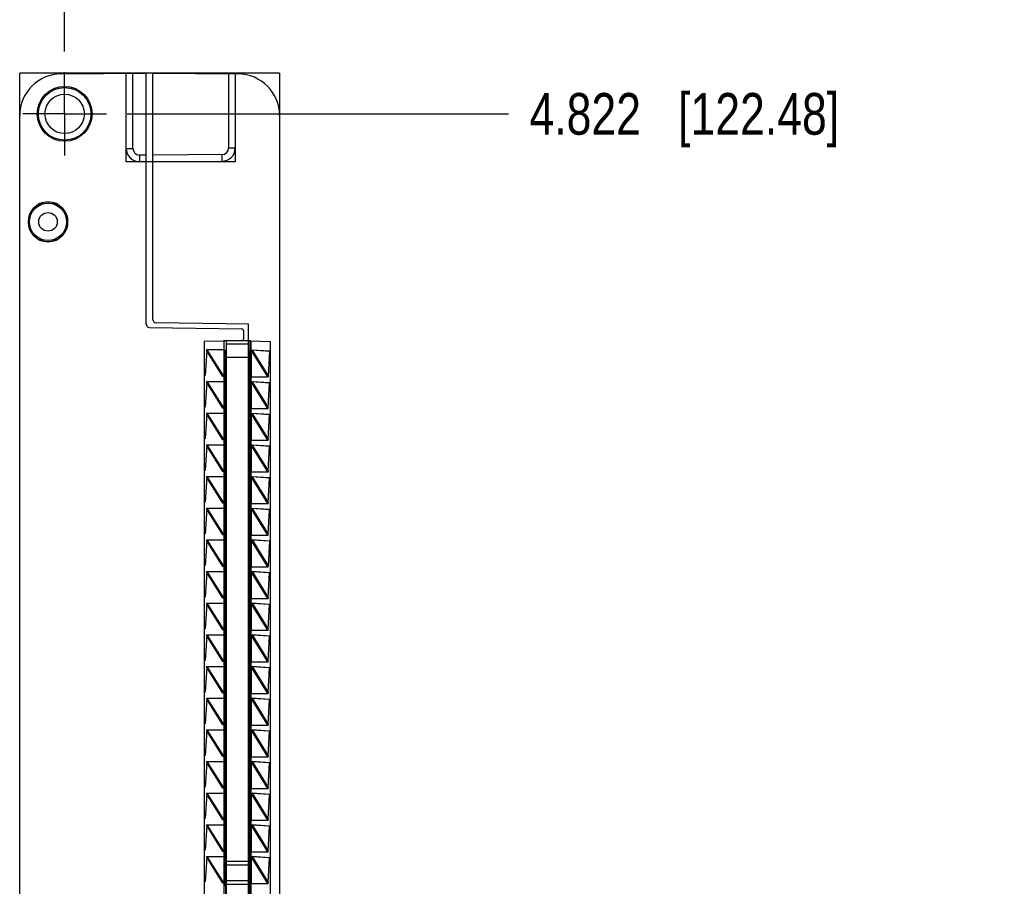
# Model space of a CAD drawing. Header units: inches. Extents: x 0 to 22, y 0 to 17.
# Tile 39 of 41: x 15.5 to 18.4, y 9.2 to 11.8. Entities that reach past the tile are written whole.
import ezdxf

# ---------------------------------------------------------------- set-up
doc = ezdxf.new("R2010")
doc.units = ezdxf.units.IN
doc.header["$LTSCALE"] = 1.21
doc.header["$MEASUREMENT"] = 0
doc.linetypes.add('CENTER', pattern=[0.6, 0.375, -0.075, 0.075, -0.075])
doc.layers.get('0').update_dxf_attribs({"linetype": 'CONTINUOUS'})
doc.layers.add('DEFAULT_1', color=7, linetype='CENTER')
doc.layers.add('DIMENSIONS', color=7, linetype='CONTINUOUS')
doc.styles.get("Standard").update_dxf_attribs({"font": 'txt', "width": 0.8})
doc.dimstyles.new('DIMSTYLE_1', dxfattribs={"dimtxt": 0.125, "dimasz": 0.18, "dimexe": 0.18, "dimexo": 0.0625, "dimgap": 0.09, "dimtad": 0, "dimtih": 1, "dimtoh": 1, "dimdec": 3, "dimzin": 4, "dimdsep": 46, "dimtxsty": 'STANDARD', "dimblk": '_FILLED', "dimblk1": '_FILLED', "dimblk2": '_FILLED', "dimcen": 0.09, "dimadec": 0, "dimazin": 0, "dimtp": 0.01, "dimtm": 0.01, "dimtfac": 1, "dimtdec": 3, "dimtofl": 0, "dimtmove": 0, "dimatfit": 3, "dimldrblk": '_FILLED', "dimfxl": 1, "dimtolj": 1, "dimtzin": 4, "dimarcsym": 0})

# ---------------------------------------------------------------- blocks, each defined once
blk = doc.blocks.new('*D15')
at = {"layer": 'DIMENSIONS', "color": 2, "linetype": 'CONTINUOUS'}
blk.add_line((15.7872, 11.4742), (16.9321, 11.4742), dxfattribs=at)
at = {"layer": 'DIMENSIONS', "color": 2, "linetype": 'CONTINUOUS', "insert": (16.9946, 11.5367), "char_height": 0.125, "width": 1.425, "attachment_point": 1, "line_spacing_factor": 0.9}
blk.add_mtext('4.822{\\Ftxt.shx;\\W1.000000;\\H0.125000; }[122.48]', dxfattribs=at)
blk = doc.blocks.new('_FILLED')
at = {"color": 0, "linetype": 'BYBLOCK'}
blk.add_solid([(0, 0), (-1, 0.174), (-1, -0.174)], dxfattribs=at)
blk = doc.blocks.new('*D17')
at = {"layer": 'DIMENSIONS', "color": 2, "linetype": 'CONTINUOUS'}
blk.add_line((15.5996, 11.6618), (15.5996, 12.2837), dxfattribs=at)
at = {"layer": 'DIMENSIONS', "color": 2, "linetype": 'CONTINUOUS', "insert": (15.5371, 12.3462), "char_height": 0.125, "width": 1.225, "attachment_point": 1, "rotation": 90, "line_spacing_factor": 0.9}
blk.add_mtext('.502{\\Ftxt.shx;\\W1.000000;\\H0.125000; }[12.75]', dxfattribs=at)

msp = doc.modelspace()

# ---------------------------------------------------------------- linework, layer by layer
at = {"color": 6, "linetype": 'CONTINUOUS'}
for p, q in [((15.4646, 11.469), (15.4646, 11.5962)), ((16.2446, 11.5962), (15.4646, 11.5962)), ((15.7846, 11.5957), (15.7846, 11.5962)), ((16.1116, 11.5962), (16.1116, 11.594)), ((16.2446, 11.5962), (16.2446, 11.469)), ((15.7846, 11.3302), (15.7846, 11.3706)), ((16.1116, 11.372), (16.1116, 11.3302)), ((16.1116, 11.3302), (15.7846, 11.3302)), ((16.0776, 10.7927), (16.0776, 7.3337)), ((16.1586, 10.7927), (16.0776, 10.7927)), ((16.1586, 10.7927), (16.1586, 7.3337)), ((16.0259, 10.7639), (16.0214, 10.6893)), ((16.0257, 10.7662), (16.0264, 10.7655)), ((16.0766, 10.7662), (16.0257, 10.7662)), ((16.0259, 10.7645), (16.0258, 10.7656)), ((16.0259, 10.7639), (16.0258, 10.7633)), ((16.0796, 10.7662), (16.0776, 10.7662)), ((16.1566, 7.3602), (16.1566, 10.7662)), ((16.1586, 10.7662), (16.1566, 10.7662)), ((16.1566, 10.7652), (16.1605, 10.7652)), ((16.1602, 10.7653), (16.1609, 10.7654)), ((16.1609, 10.7654), (16.1613, 10.7655)), ((16.1618, 10.765), (16.1619, 10.7655)), ((16.2147, 10.7615), (16.1618, 10.765)), ((16.2148, 10.7621), (16.1619, 10.7655)), ((16.2148, 10.7621), (16.2099, 10.6875)), ((16.0259, 10.6689), (16.0214, 10.5943)), ((16.0257, 10.6712), (16.0264, 10.6705)), ((16.0257, 10.6712), (16.0766, 10.6712)), ((16.0259, 10.6695), (16.0258, 10.6706)), ((16.0259, 10.6689), (16.0258, 10.6683)), ((16.0753, 10.6871), (16.0758, 10.686)), ((16.0796, 10.6862), (16.0776, 10.6862)), ((16.0796, 10.6712), (16.0776, 10.6712)), ((16.0796, 10.6862), (16.0797, 10.681)), ((16.0797, 10.681), (16.0796, 10.6726)), ((16.0796, 10.6726), (16.0796, 10.6712)), ((16.1566, 10.6852), (16.21, 10.6852)), ((16.1566, 10.6702), (16.1605, 10.6702)), ((16.1602, 10.6703), (16.1613, 10.6705)), ((16.1618, 10.67), (16.1619, 10.6705)), ((16.2147, 10.6665), (16.1618, 10.67)), ((16.2148, 10.6671), (16.1619, 10.6705)), ((16.21, 10.6852), (16.2094, 10.6862)), ((16.2099, 10.6869), (16.21, 10.6858)), ((16.0803, 10.6615), (16.0826, 10.6615)), ((16.2099, 10.5925), (16.2148, 10.6671)), ((16.0753, 10.5921), (16.0758, 10.591)), ((16.0796, 10.5912), (16.0776, 10.5912)), ((16.0796, 10.5912), (16.0797, 10.586)), ((16.0797, 10.586), (16.0796, 10.5776)), ((16.1566, 10.5902), (16.21, 10.5902)), ((16.21, 10.5902), (16.2095, 10.591)), ((16.21, 10.5908), (16.2099, 10.5919)), ((16.0259, 10.5739), (16.0214, 10.4993)), ((16.0257, 10.5762), (16.0264, 10.5755)), ((16.0257, 10.5762), (16.0766, 10.5762)), ((16.0259, 10.5745), (16.0258, 10.5756)), ((16.0259, 10.5739), (16.0258, 10.5733)), ((16.0796, 10.5762), (16.0776, 10.5762)), ((16.0796, 10.5776), (16.0796, 10.5762)), ((16.0803, 10.568), (16.0826, 10.568)), ((16.1566, 10.5752), (16.1605, 10.5752)), ((16.1602, 10.5753), (16.1613, 10.5755)), ((16.1618, 10.575), (16.1619, 10.5755)), ((16.2147, 10.5715), (16.1618, 10.575)), ((16.2148, 10.5721), (16.1619, 10.5755)), ((16.2099, 10.4975), (16.2148, 10.5721)), ((16.0803, 10.5305), (16.0826, 10.5305)), ((16.0753, 10.4971), (16.0758, 10.496)), ((16.0796, 10.4962), (16.0776, 10.4962)), ((16.0796, 10.4962), (16.0797, 10.491)), ((16.0797, 10.491), (16.0796, 10.4826)), ((16.1566, 10.4952), (16.21, 10.4952)), ((16.21, 10.4952), (16.2095, 10.496)), ((16.2099, 10.4969), (16.21, 10.4958)), ((16.0259, 10.4789), (16.0214, 10.4043)), ((16.0257, 10.4812), (16.0264, 10.4805)), ((16.0257, 10.4812), (16.0766, 10.4812)), ((16.0258, 10.4806), (16.0259, 10.4795)), ((16.0259, 10.4789), (16.0258, 10.4783)), ((16.0796, 10.4812), (16.0776, 10.4812)), ((16.0796, 10.4826), (16.0796, 10.4812)), ((16.0803, 10.4805), (16.0826, 10.4805)), ((16.1566, 10.4802), (16.1605, 10.4802)), ((16.1602, 10.4803), (16.1613, 10.4805)), ((16.1618, 10.48), (16.1619, 10.4805)), ((16.2147, 10.4765), (16.1618, 10.48)), ((16.2148, 10.4771), (16.1619, 10.4805)), ((16.2099, 10.4025), (16.2148, 10.4771)), ((16.0826, 10.443), (16.0803, 10.443)), ((16.0753, 10.4021), (16.0758, 10.401)), ((16.2099, 10.4019), (16.21, 10.4008)), ((16.0259, 10.3839), (16.0214, 10.3093)), ((16.0257, 10.3862), (16.0264, 10.3855)), ((16.0257, 10.3862), (16.0766, 10.3862)), ((16.0258, 10.3856), (16.0259, 10.3845)), ((16.0259, 10.3839), (16.0258, 10.3833)), ((16.0796, 10.4012), (16.0776, 10.4012)), ((16.0796, 10.3862), (16.0776, 10.3862)), ((16.0796, 10.4012), (16.0797, 10.396)), ((16.0797, 10.396), (16.0796, 10.3876)), ((16.0796, 10.3876), (16.0796, 10.3862)), ((16.1566, 10.4002), (16.21, 10.4002)), ((16.1566, 10.3852), (16.1605, 10.3852)), ((16.1602, 10.3853), (16.1613, 10.3855)), ((16.1618, 10.385), (16.1619, 10.3855)), ((16.2147, 10.3815), (16.1618, 10.385)), ((16.2148, 10.3821), (16.1619, 10.3855)), ((16.21, 10.4002), (16.2095, 10.401)), ((16.2099, 10.3075), (16.2148, 10.3821)), ((16.0826, 10.3495), (16.0803, 10.3495)), ((16.0259, 10.2889), (16.0214, 10.2143)), ((16.0257, 10.2912), (16.0264, 10.2905)), ((16.0257, 10.2912), (16.0766, 10.2912)), ((16.0258, 10.2906), (16.0259, 10.2895)), ((16.0259, 10.2889), (16.0258, 10.2883)), ((16.0753, 10.3071), (16.0758, 10.306)), ((16.0796, 10.3062), (16.0776, 10.3062)), ((16.0796, 10.2912), (16.0776, 10.2912)), ((16.0796, 10.3062), (16.0797, 10.301)), ((16.0797, 10.301), (16.0796, 10.2926)), ((16.0796, 10.2926), (16.0796, 10.2912)), ((16.1566, 10.3052), (16.21, 10.3052)), ((16.1566, 10.2902), (16.1605, 10.2902)), ((16.1602, 10.2903), (16.1613, 10.2905)), ((16.1618, 10.29), (16.1619, 10.2905)), ((16.2147, 10.2865), (16.1618, 10.29)), ((16.2148, 10.2871), (16.1619, 10.2905)), ((16.21, 10.3052), (16.2095, 10.306)), ((16.2099, 10.3069), (16.21, 10.3058)), ((16.2099, 10.2125), (16.2148, 10.2871)), ((16.0257, 10.1962), (16.0264, 10.1955)), ((16.0257, 10.1962), (16.0766, 10.1962)), ((16.0259, 10.1945), (16.0258, 10.1956)), ((16.0753, 10.2121), (16.0758, 10.211)), ((16.0796, 10.2112), (16.0776, 10.2112)), ((16.0796, 10.1962), (16.0776, 10.1962)), ((16.0796, 10.2112), (16.0797, 10.206)), ((16.0797, 10.206), (16.0796, 10.1976)), ((16.0796, 10.1976), (16.0796, 10.1962)), ((16.1566, 10.2102), (16.21, 10.2102)), ((16.1566, 10.1952), (16.1605, 10.1952)), ((16.1602, 10.1953), (16.1613, 10.1955)), ((16.1618, 10.195), (16.1619, 10.1955)), ((16.2147, 10.1915), (16.1618, 10.195)), ((16.2148, 10.1921), (16.1619, 10.1955)), ((16.21, 10.2102), (16.2095, 10.211)), ((16.21, 10.2108), (16.2099, 10.2119)), ((16.0259, 10.1939), (16.0214, 10.1193)), ((16.0259, 10.1939), (16.0258, 10.1933)), ((16.2148, 10.1921), (16.2099, 10.1175)), ((16.0753, 10.1171), (16.0758, 10.116)), ((16.0796, 10.1162), (16.0776, 10.1162)), ((16.0796, 10.1162), (16.0797, 10.111)), ((16.0797, 10.111), (16.0796, 10.1026)), ((16.1566, 10.1152), (16.21, 10.1152)), ((16.21, 10.1152), (16.2094, 10.1162)), ((16.21, 10.1158), (16.2099, 10.1169)), ((16.0259, 10.0989), (16.0214, 10.0243)), ((16.0257, 10.1012), (16.0264, 10.1005)), ((16.0257, 10.1012), (16.0766, 10.1012)), ((16.0259, 10.0995), (16.0258, 10.1006)), ((16.0259, 10.0989), (16.0258, 10.0983)), ((16.0796, 10.1012), (16.0776, 10.1012)), ((16.0796, 10.1026), (16.0796, 10.1012)), ((16.1566, 10.1002), (16.1605, 10.1002)), ((16.1602, 10.1003), (16.1613, 10.1005)), ((16.1618, 10.1), (16.1619, 10.1005)), ((16.2147, 10.0965), (16.1618, 10.1)), ((16.2148, 10.0971), (16.1619, 10.1005)), ((16.2099, 10.0225), (16.2148, 10.0971)), ((16.0753, 10.0221), (16.0758, 10.021)), ((16.0796, 10.0212), (16.0776, 10.0212)), ((16.0796, 10.0212), (16.0797, 10.016)), ((16.1566, 10.0202), (16.21, 10.0202)), ((16.21, 10.0202), (16.2095, 10.021)), ((16.2099, 10.0219), (16.21, 10.0208)), ((16.0259, 10.0039), (16.0214, 9.9293)), ((16.0257, 10.0062), (16.0264, 10.0055)), ((16.0257, 10.0062), (16.0766, 10.0062)), ((16.0259, 10.0045), (16.0258, 10.0056)), ((16.0259, 10.0039), (16.0258, 10.0033)), ((16.0796, 10.0062), (16.0776, 10.0062)), ((16.0797, 10.016), (16.0796, 10.0076)), ((16.0796, 10.0076), (16.0796, 10.0062)), ((16.1566, 10.0052), (16.1605, 10.0052)), ((16.1602, 10.0053), (16.1613, 10.0055)), ((16.1618, 10.005), (16.1619, 10.0055)), ((16.2147, 10.0015), (16.1618, 10.005)), ((16.2148, 10.0021), (16.1619, 10.0055)), ((16.2099, 9.9275), (16.2148, 10.0021)), ((16.0803, 9.9467), (16.0826, 9.9467)), ((16.0259, 9.9089), (16.0214, 9.8343)), ((16.0257, 9.9112), (16.0264, 9.9105)), ((16.0257, 9.9112), (16.0766, 9.9112)), ((16.0259, 9.9095), (16.0258, 9.9106)), ((16.0259, 9.9089), (16.0258, 9.9083)), ((16.0753, 9.9271), (16.0758, 9.926)), ((16.0796, 9.9262), (16.0776, 9.9262)), ((16.0796, 9.9112), (16.0776, 9.9112)), ((16.0796, 9.9262), (16.0797, 9.921)), ((16.0797, 9.921), (16.0796, 9.9126)), ((16.0796, 9.9126), (16.0796, 9.9112)), ((16.1566, 9.9252), (16.21, 9.9252)), ((16.1566, 9.9102), (16.1605, 9.9102)), ((16.1602, 9.9103), (16.1613, 9.9105)), ((16.1618, 9.91), (16.1619, 9.9105)), ((16.2147, 9.9065), (16.1618, 9.91)), ((16.2148, 9.9071), (16.1619, 9.9105)), ((16.21, 9.9252), (16.2095, 9.926)), ((16.21, 9.9258), (16.2099, 9.9269)), ((16.2099, 9.8325), (16.2148, 9.9071)), ((16.0803, 9.8532), (16.0826, 9.8532)), ((16.0259, 9.8139), (16.0214, 9.7393)), ((16.0257, 9.8162), (16.0264, 9.8155)), ((16.0257, 9.8162), (16.0766, 9.8162)), ((16.0258, 9.8156), (16.0259, 9.8145)), ((16.0259, 9.8139), (16.0258, 9.8133)), ((16.0753, 9.8321), (16.0758, 9.831)), ((16.0796, 9.8312), (16.0776, 9.8312)), ((16.0796, 9.8162), (16.0776, 9.8162)), ((16.0796, 9.8312), (16.0797, 9.826)), ((16.0797, 9.826), (16.0796, 9.8176)), ((16.0796, 9.8176), (16.0796, 9.8162)), ((16.0803, 9.8157), (16.0826, 9.8157)), ((16.1566, 9.8302), (16.21, 9.8302)), ((16.1566, 9.8152), (16.1605, 9.8152)), ((16.1602, 9.8153), (16.1613, 9.8155)), ((16.1618, 9.815), (16.1619, 9.8155)), ((16.2147, 9.8115), (16.1618, 9.815)), ((16.2148, 9.8121), (16.1619, 9.8155)), ((16.21, 9.8302), (16.2095, 9.831)), ((16.21, 9.8308), (16.2099, 9.8319)), ((16.2099, 9.7375), (16.2148, 9.8121)), ((16.0803, 9.7657), (16.0826, 9.7657)), ((16.0753, 9.7371), (16.0758, 9.736)), ((16.0796, 9.7362), (16.0776, 9.7362)), ((16.0796, 9.7362), (16.0797, 9.731)), ((16.0797, 9.731), (16.0796, 9.7226)), ((16.0796, 9.7226), (16.0796, 9.7212)), ((16.0826, 9.7282), (16.0803, 9.7282)), ((16.1566, 9.7352), (16.21, 9.7352)), ((16.21, 9.7352), (16.2095, 9.736)), ((16.2099, 9.7369), (16.21, 9.7358)), ((16.0259, 9.7189), (16.0214, 9.6443)), ((16.0257, 9.7212), (16.0264, 9.7205)), ((16.0257, 9.7212), (16.0766, 9.7212)), ((16.0259, 9.7195), (16.0258, 9.7206)), ((16.0259, 9.7189), (16.0258, 9.7183)), ((16.0796, 9.7212), (16.0776, 9.7212)), ((16.1566, 9.7202), (16.1605, 9.7202)), ((16.1602, 9.7203), (16.1613, 9.7205)), ((16.1618, 9.72), (16.1619, 9.7205)), ((16.2147, 9.7165), (16.1618, 9.72)), ((16.2148, 9.7171), (16.1619, 9.7205)), ((16.2099, 9.6425), (16.2148, 9.7171)), ((16.0753, 9.6421), (16.0758, 9.641)), ((16.0796, 9.6412), (16.0776, 9.6412)), ((16.0796, 9.6412), (16.0797, 9.636)), ((16.0797, 9.636), (16.0796, 9.6276)), ((16.0826, 9.6347), (16.0796, 9.6347)), ((16.1566, 9.6402), (16.21, 9.6402)), ((16.21, 9.6402), (16.2095, 9.641)), ((16.2099, 9.6419), (16.21, 9.6408)), ((16.0259, 9.6239), (16.0214, 9.5493)), ((16.0257, 9.6262), (16.0264, 9.6255)), ((16.0257, 9.6262), (16.0766, 9.6262)), ((16.0259, 9.6245), (16.0258, 9.6256)), ((16.0259, 9.6239), (16.0258, 9.6233)), ((16.0796, 9.6262), (16.0776, 9.6262)), ((16.0796, 9.6276), (16.0796, 9.6262)), ((16.1566, 9.6252), (16.1605, 9.6252)), ((16.1602, 9.6253), (16.1613, 9.6255)), ((16.1618, 9.625), (16.1619, 9.6255)), ((16.2147, 9.6215), (16.1618, 9.625)), ((16.2148, 9.6221), (16.1619, 9.6255)), ((16.2099, 9.5475), (16.2148, 9.6221)), ((16.0753, 9.5471), (16.0758, 9.546)), ((16.0796, 9.5462), (16.0776, 9.5462)), ((16.0796, 9.5462), (16.0797, 9.541)), ((16.1566, 9.5452), (16.21, 9.5452)), ((16.21, 9.5452), (16.2095, 9.546)), ((16.2099, 9.5469), (16.21, 9.5458)), ((16.0259, 9.5289), (16.0214, 9.4543)), ((16.0257, 9.5312), (16.0766, 9.5312)), ((16.0257, 9.5312), (16.0264, 9.5305)), ((16.0259, 9.5295), (16.0258, 9.5306)), ((16.0259, 9.5289), (16.0258, 9.5283)), ((16.0796, 9.5312), (16.0776, 9.5312)), ((16.0797, 9.541), (16.0796, 9.5326)), ((16.0796, 9.5326), (16.0796, 9.5312)), ((16.1566, 9.5302), (16.1605, 9.5302)), ((16.1602, 9.5303), (16.1613, 9.5305)), ((16.1618, 9.53), (16.1619, 9.5305)), ((16.2147, 9.5265), (16.1618, 9.53)), ((16.2148, 9.5271), (16.1619, 9.5305)), ((16.2099, 9.4525), (16.2148, 9.5271)), ((16.0259, 9.4339), (16.0214, 9.3593)), ((16.0257, 9.4362), (16.0264, 9.4355)), ((16.0257, 9.4362), (16.0766, 9.4362)), ((16.0259, 9.4345), (16.0258, 9.4356)), ((16.0259, 9.4339), (16.0258, 9.4333)), ((16.0753, 9.4521), (16.0758, 9.451)), ((16.0796, 9.4512), (16.0776, 9.4512)), ((16.0796, 9.4362), (16.0776, 9.4362)), ((16.0796, 9.4512), (16.0797, 9.446)), ((16.0797, 9.446), (16.0796, 9.4376)), ((16.0796, 9.4376), (16.0796, 9.4362)), ((16.1566, 9.4502), (16.21, 9.4502)), ((16.1566, 9.4352), (16.1605, 9.4352)), ((16.1602, 9.4353), (16.1613, 9.4355)), ((16.1618, 9.435), (16.1619, 9.4355)), ((16.2147, 9.4315), (16.1618, 9.435)), ((16.2148, 9.4321), (16.1619, 9.4355)), ((16.21, 9.4502), (16.2095, 9.451)), ((16.2099, 9.4519), (16.21, 9.4508)), ((16.2099, 9.3575), (16.2148, 9.4321)), ((16.0259, 9.3389), (16.0214, 9.2643)), ((16.0257, 9.3412), (16.0766, 9.3412)), ((16.0257, 9.3412), (16.0264, 9.3405)), ((16.0259, 9.3395), (16.0258, 9.3406)), ((16.0259, 9.3389), (16.0258, 9.3383)), ((16.0753, 9.3571), (16.0758, 9.356)), ((16.0796, 9.3562), (16.0776, 9.3562)), ((16.0796, 9.3412), (16.0776, 9.3412)), ((16.0796, 9.3562), (16.0797, 9.351)), ((16.0797, 9.351), (16.0796, 9.3426)), ((16.0796, 9.3426), (16.0796, 9.3412)), ((16.1566, 9.3552), (16.21, 9.3552)), ((16.1566, 9.3402), (16.1605, 9.3402)), ((16.1602, 9.3403), (16.1613, 9.3405)), ((16.1618, 9.34), (16.1619, 9.3405)), ((16.2147, 9.3365), (16.1618, 9.34)), ((16.2148, 9.3371), (16.1619, 9.3405)), ((16.21, 9.3552), (16.2095, 9.356)), ((16.2099, 9.3569), (16.21, 9.3558)), ((16.2099, 9.2625), (16.2148, 9.3371)), ((16.0753, 9.2621), (16.0758, 9.261)), ((16.0796, 9.2612), (16.0776, 9.2612)), ((16.0796, 9.2612), (16.0797, 9.256)), ((16.0797, 9.256), (16.0796, 9.2476)), ((16.1566, 9.2602), (16.21, 9.2602)), ((16.21, 9.2602), (16.2095, 9.261)), ((16.21, 9.2608), (16.2099, 9.2619)), ((16.0259, 9.2439), (16.0214, 9.1693)), ((16.0257, 9.2462), (16.0766, 9.2462)), ((16.0257, 9.2462), (16.0264, 9.2455)), ((16.0259, 9.2445), (16.0258, 9.2456)), ((16.0259, 9.2439), (16.0258, 9.2433)), ((16.0796, 9.2462), (16.0776, 9.2462)), ((16.0796, 9.2476), (16.0796, 9.2462)), ((16.0826, 9.2452), (16.0803, 9.2452)), ((16.1566, 9.2452), (16.1605, 9.2452)), ((16.1602, 9.2453), (16.1613, 9.2455)), ((16.1618, 9.245), (16.1619, 9.2455)), ((16.2147, 9.2415), (16.1618, 9.245)), ((16.2148, 9.2421), (16.1619, 9.2455)), ((16.2099, 9.1675), (16.2148, 9.2421)), ((16.0753, 9.1671), (16.0758, 9.166)), ((16.0796, 9.1662), (16.0781, 9.1662)), ((16.0796, 9.1662), (16.0797, 9.161)), ((16.0826, 9.1763), (16.0803, 9.1763)), ((16.1536, 9.1763), (16.1565, 9.1763)), ((16.1566, 9.1652), (16.21, 9.1652)), ((16.21, 9.1652), (16.2095, 9.166)), ((16.2099, 9.1669), (16.21, 9.1658))]:
    msp.add_line(p, q, dxfattribs=at)
at = {"color": 7, "linetype": 'CONTINUOUS'}
for p, q in [((15.5885, 11.5939), (15.8446, 11.5962)), ((15.7846, 11.3706), (15.7846, 11.5957)), ((15.8446, 10.8436), (15.8446, 11.5962)), ((15.8646, 10.8575), (15.8646, 11.5962)), ((15.8646, 11.5962), (16.1207, 11.5939)), ((16.1116, 11.594), (16.1116, 11.372)), ((15.4646, 6.6574), (15.4646, 11.469)), ((16.2446, 11.469), (16.2446, 6.6574)), ((15.8446, 11.3302), (15.8239, 11.3306)), ((15.8646, 11.3302), (16.072, 11.332)), ((15.5059, 11.1902), (15.5053, 11.1902)), ((15.594, 11.1902), (15.5934, 11.1902)), ((15.5053, 11.1102), (15.5059, 11.1102)), ((15.5934, 11.1102), (15.594, 11.1102)), ((16.1516, 10.8427), (15.8745, 10.8475)), ((15.8545, 10.8336), (16.1317, 10.8288)), ((16.1366, 10.8238), (16.1366, 10.7985)), ((16.1516, 7.2837), (16.1516, 10.8427)), ((16.1317, 10.7935), (16.0186, 10.7915)), ((16.0186, 10.7915), (16.0186, 7.3348)), ((16.0846, 10.7927), (16.0846, 7.3337)), ((16.1516, 10.7927), (16.2176, 10.7915)), ((16.2176, 7.3348), (16.2176, 10.7915)), ((16.0258, 10.7633), (16.0261, 10.7642)), ((16.0742, 10.6858), (16.0258, 10.7633)), ((16.026, 10.7641), (16.0263, 10.7652)), ((16.0748, 10.6859), (16.026, 10.764)), ((16.0263, 10.7651), (16.0264, 10.7655)), ((16.0264, 10.7655), (16.0753, 10.6871)), ((16.0265, 10.7662), (16.076, 10.6869)), ((16.0826, 10.7637), (16.0826, 7.3637)), ((16.0826, 10.7637), (16.0846, 10.7637)), ((16.1516, 10.7827), (16.0846, 10.7827)), ((16.1536, 10.7627), (16.1516, 10.7627)), ((16.1536, 7.3627), (16.1536, 10.7627)), ((16.2092, 10.6852), (16.1595, 10.7654)), ((16.2094, 10.6859), (16.1602, 10.7653)), ((16.1613, 10.7655), (16.2097, 10.6873)), ((16.1619, 10.7655), (16.2099, 10.688)), ((16.0258, 10.6683), (16.0261, 10.6692)), ((16.0742, 10.5908), (16.0258, 10.6683)), ((16.026, 10.6691), (16.0263, 10.6702)), ((16.0748, 10.5909), (16.026, 10.669)), ((16.0263, 10.6701), (16.0264, 10.6705)), ((16.0264, 10.6705), (16.0753, 10.5921)), ((16.0265, 10.6712), (16.076, 10.5919)), ((16.2092, 10.5902), (16.1595, 10.6704)), ((16.2094, 10.5909), (16.1602, 10.6703)), ((16.1613, 10.6705), (16.2097, 10.5923)), ((16.1619, 10.6705), (16.2099, 10.593)), ((16.2094, 10.6862), (16.2093, 10.6859)), ((16.2097, 10.6873), (16.2094, 10.6862)), ((16.2099, 10.688), (16.2097, 10.6871)), ((16.2094, 10.5912), (16.2093, 10.5909)), ((16.2097, 10.5923), (16.2094, 10.5912)), ((16.2099, 10.593), (16.2097, 10.5921)), ((16.0258, 10.5733), (16.0261, 10.5742)), ((16.0742, 10.4958), (16.0258, 10.5733)), ((16.026, 10.5741), (16.0263, 10.5752)), ((16.0748, 10.4959), (16.026, 10.574)), ((16.0263, 10.5751), (16.0264, 10.5755)), ((16.0264, 10.5755), (16.0753, 10.4971)), ((16.0265, 10.5762), (16.076, 10.4969)), ((16.2092, 10.4952), (16.1595, 10.5754)), ((16.2094, 10.4959), (16.1602, 10.5753)), ((16.1613, 10.5755), (16.2097, 10.4973)), ((16.1619, 10.5755), (16.2099, 10.498)), ((16.2094, 10.4962), (16.2093, 10.4959)), ((16.2097, 10.4973), (16.2094, 10.4962)), ((16.2099, 10.498), (16.2097, 10.4971)), ((16.0258, 10.4783), (16.0261, 10.4792)), ((16.0742, 10.4008), (16.0258, 10.4783)), ((16.026, 10.4791), (16.0263, 10.4802)), ((16.0748, 10.4009), (16.026, 10.479)), ((16.0263, 10.4801), (16.0264, 10.4805)), ((16.0264, 10.4805), (16.0753, 10.4021)), ((16.0265, 10.4812), (16.076, 10.4019)), ((16.2092, 10.4002), (16.1595, 10.4804)), ((16.2094, 10.4009), (16.1602, 10.4803)), ((16.1613, 10.4805), (16.2097, 10.4023)), ((16.1619, 10.4805), (16.2099, 10.403)), ((16.2097, 10.4023), (16.2094, 10.4012)), ((16.2099, 10.403), (16.2097, 10.4021)), ((16.0258, 10.3833), (16.0261, 10.3842)), ((16.0742, 10.3058), (16.0258, 10.3833)), ((16.026, 10.3841), (16.0263, 10.3852)), ((16.0748, 10.3059), (16.026, 10.384)), ((16.0263, 10.3851), (16.0264, 10.3855)), ((16.0264, 10.3855), (16.0753, 10.3071)), ((16.0265, 10.3862), (16.076, 10.3069)), ((16.2092, 10.3052), (16.1595, 10.3854)), ((16.2094, 10.3059), (16.1602, 10.3853)), ((16.1613, 10.3855), (16.2097, 10.3073)), ((16.1619, 10.3855), (16.2099, 10.308)), ((16.2094, 10.4012), (16.2093, 10.4009)), ((16.0258, 10.2883), (16.0261, 10.2892)), ((16.0742, 10.2108), (16.0258, 10.2883)), ((16.026, 10.2891), (16.0263, 10.2902)), ((16.0748, 10.2109), (16.026, 10.289)), ((16.0263, 10.2901), (16.0264, 10.2905)), ((16.0264, 10.2905), (16.0753, 10.2121)), ((16.0265, 10.2912), (16.076, 10.2119)), ((16.2092, 10.2102), (16.1595, 10.2904)), ((16.2094, 10.2109), (16.1602, 10.2903)), ((16.1613, 10.2905), (16.2097, 10.2123)), ((16.1619, 10.2905), (16.2099, 10.213)), ((16.2094, 10.3062), (16.2093, 10.3059)), ((16.2097, 10.3073), (16.2094, 10.3062)), ((16.2099, 10.308), (16.2097, 10.3071)), ((16.026, 10.1941), (16.0263, 10.1952)), ((16.0263, 10.1951), (16.0264, 10.1955)), ((16.0264, 10.1955), (16.0753, 10.1171)), ((16.0265, 10.1962), (16.076, 10.1169)), ((16.2092, 10.1152), (16.1595, 10.1954)), ((16.2094, 10.1159), (16.1602, 10.1953)), ((16.1613, 10.1955), (16.2097, 10.1173)), ((16.1619, 10.1955), (16.2099, 10.118)), ((16.2094, 10.2112), (16.2093, 10.2109)), ((16.2097, 10.2123), (16.2094, 10.2112)), ((16.2099, 10.213), (16.2097, 10.2121)), ((16.0258, 10.1933), (16.0261, 10.1942)), ((16.0742, 10.1158), (16.0258, 10.1933)), ((16.0748, 10.1159), (16.026, 10.194)), ((16.2094, 10.1162), (16.2093, 10.1159)), ((16.2097, 10.1173), (16.2094, 10.1162)), ((16.2099, 10.118), (16.2097, 10.1171)), ((16.0258, 10.0983), (16.0261, 10.0992)), ((16.0742, 10.0208), (16.0258, 10.0983)), ((16.026, 10.0991), (16.0263, 10.1002)), ((16.0748, 10.0209), (16.026, 10.099)), ((16.0263, 10.1001), (16.0264, 10.1005)), ((16.0264, 10.1005), (16.0753, 10.0221)), ((16.0265, 10.1012), (16.076, 10.0219)), ((16.2092, 10.0202), (16.1595, 10.1004)), ((16.2094, 10.0209), (16.1602, 10.1003)), ((16.1613, 10.1005), (16.2097, 10.0223)), ((16.1619, 10.1005), (16.2099, 10.023)), ((16.2094, 10.0212), (16.2093, 10.0209)), ((16.2097, 10.0223), (16.2094, 10.0212)), ((16.2099, 10.023), (16.2097, 10.0221)), ((16.0258, 10.0033), (16.0261, 10.0042)), ((16.0742, 9.9258), (16.0258, 10.0033)), ((16.026, 10.0041), (16.0263, 10.0052)), ((16.0748, 9.9259), (16.026, 10.004)), ((16.0263, 10.0051), (16.0264, 10.0055)), ((16.0264, 10.0055), (16.0753, 9.9271)), ((16.0265, 10.0062), (16.076, 9.9269)), ((16.2092, 9.9252), (16.1595, 10.0054)), ((16.2094, 9.9259), (16.1602, 10.0053)), ((16.1613, 10.0055), (16.2097, 9.9273)), ((16.1619, 10.0055), (16.2099, 9.928)), ((16.0258, 9.9083), (16.0261, 9.9092)), ((16.0742, 9.8308), (16.0258, 9.9083)), ((16.026, 9.9091), (16.0263, 9.9102)), ((16.0748, 9.8309), (16.026, 9.909)), ((16.0263, 9.9101), (16.0264, 9.9105)), ((16.0264, 9.9105), (16.0753, 9.8321)), ((16.0265, 9.9112), (16.076, 9.8319)), ((16.2092, 9.8302), (16.1595, 9.9104)), ((16.2094, 9.8309), (16.1602, 9.9103)), ((16.1613, 9.9105), (16.2097, 9.8323)), ((16.1619, 9.9105), (16.2099, 9.833)), ((16.2094, 9.9262), (16.2093, 9.9259)), ((16.2097, 9.9273), (16.2094, 9.9262)), ((16.2099, 9.928), (16.2097, 9.9271)), ((16.0258, 9.8133), (16.0261, 9.8142)), ((16.0742, 9.7358), (16.0258, 9.8133)), ((16.026, 9.8141), (16.0263, 9.8152)), ((16.0748, 9.7359), (16.026, 9.814)), ((16.0263, 9.8151), (16.0264, 9.8155)), ((16.0264, 9.8155), (16.0753, 9.7371)), ((16.0265, 9.8162), (16.076, 9.7369)), ((16.2092, 9.7352), (16.1595, 9.8154)), ((16.2094, 9.7359), (16.1602, 9.8153)), ((16.1613, 9.8155), (16.2097, 9.7373)), ((16.1619, 9.8155), (16.2099, 9.738)), ((16.2094, 9.8312), (16.2093, 9.8309)), ((16.2097, 9.8323), (16.2094, 9.8312)), ((16.2099, 9.833), (16.2097, 9.8321)), ((16.2094, 9.7362), (16.2093, 9.7359)), ((16.2097, 9.7373), (16.2094, 9.7362)), ((16.2099, 9.738), (16.2097, 9.7371)), ((16.0258, 9.7183), (16.0261, 9.7192)), ((16.0742, 9.6408), (16.0258, 9.7183)), ((16.026, 9.7191), (16.0263, 9.7202)), ((16.0748, 9.6409), (16.026, 9.719)), ((16.0263, 9.7201), (16.0264, 9.7205)), ((16.0264, 9.7205), (16.0753, 9.6421)), ((16.0265, 9.7212), (16.076, 9.6419)), ((16.2092, 9.6402), (16.1595, 9.7204)), ((16.2094, 9.6409), (16.1602, 9.7203)), ((16.1613, 9.7205), (16.2097, 9.6423)), ((16.1619, 9.7205), (16.2099, 9.643)), ((16.2094, 9.6412), (16.2093, 9.6409)), ((16.2097, 9.6423), (16.2094, 9.6412)), ((16.2099, 9.643), (16.2097, 9.6421)), ((16.0258, 9.6233), (16.0261, 9.6242)), ((16.0742, 9.5458), (16.0258, 9.6233)), ((16.026, 9.6241), (16.0263, 9.6252)), ((16.0748, 9.5459), (16.026, 9.624)), ((16.0263, 9.6251), (16.0264, 9.6255)), ((16.0264, 9.6255), (16.0753, 9.5471)), ((16.0265, 9.6262), (16.076, 9.5469)), ((16.2092, 9.5452), (16.1595, 9.6254)), ((16.2094, 9.5459), (16.1602, 9.6253)), ((16.1613, 9.6255), (16.2097, 9.5473)), ((16.1619, 9.6255), (16.2099, 9.548)), ((16.2094, 9.5462), (16.2093, 9.5459)), ((16.2097, 9.5473), (16.2094, 9.5462)), ((16.2099, 9.548), (16.2097, 9.5471)), ((16.0258, 9.5283), (16.0261, 9.5292)), ((16.0742, 9.4508), (16.0258, 9.5283)), ((16.026, 9.5291), (16.0263, 9.5302)), ((16.0748, 9.4509), (16.026, 9.529)), ((16.0263, 9.5301), (16.0264, 9.5305)), ((16.0264, 9.5305), (16.0753, 9.4521)), ((16.0265, 9.5312), (16.076, 9.4519)), ((16.2092, 9.4502), (16.1595, 9.5304)), ((16.2094, 9.4509), (16.1602, 9.5303)), ((16.1613, 9.5305), (16.2097, 9.4523)), ((16.1619, 9.5305), (16.2099, 9.453)), ((16.0258, 9.4333), (16.0261, 9.4342)), ((16.0742, 9.3558), (16.0258, 9.4333)), ((16.026, 9.4341), (16.0263, 9.4352)), ((16.0748, 9.3559), (16.026, 9.434)), ((16.0263, 9.4351), (16.0264, 9.4355)), ((16.0264, 9.4355), (16.0753, 9.3571)), ((16.0265, 9.4362), (16.076, 9.3569)), ((16.2092, 9.3552), (16.1595, 9.4354)), ((16.2094, 9.3559), (16.1602, 9.4353)), ((16.1613, 9.4355), (16.2097, 9.3573)), ((16.1619, 9.4355), (16.2099, 9.358)), ((16.2094, 9.4512), (16.2093, 9.4509)), ((16.2097, 9.4523), (16.2094, 9.4512)), ((16.2099, 9.453), (16.2097, 9.4521)), ((16.0258, 9.3383), (16.0261, 9.3392)), ((16.0742, 9.2608), (16.0258, 9.3383)), ((16.026, 9.3391), (16.0263, 9.3402)), ((16.0748, 9.2609), (16.026, 9.339)), ((16.0263, 9.3401), (16.0264, 9.3405)), ((16.0264, 9.3405), (16.0753, 9.2621)), ((16.0265, 9.3412), (16.076, 9.2619)), ((16.2092, 9.2602), (16.1595, 9.3404)), ((16.2094, 9.2609), (16.1602, 9.3403)), ((16.1613, 9.3405), (16.2097, 9.2623)), ((16.1619, 9.3405), (16.2099, 9.263)), ((16.2094, 9.3562), (16.2093, 9.3559)), ((16.2097, 9.3573), (16.2094, 9.3562)), ((16.2099, 9.358), (16.2097, 9.3571)), ((16.2094, 9.2612), (16.2093, 9.2609)), ((16.2097, 9.2623), (16.2094, 9.2612)), ((16.2099, 9.263), (16.2097, 9.2621)), ((16.0258, 9.2433), (16.0261, 9.2442)), ((16.0742, 9.1658), (16.0258, 9.2433)), ((16.026, 9.2441), (16.0263, 9.2452)), ((16.0748, 9.1659), (16.026, 9.244)), ((16.0263, 9.2451), (16.0264, 9.2455)), ((16.0264, 9.2455), (16.0753, 9.1671)), ((16.0265, 9.2462), (16.076, 9.1669)), ((16.1516, 9.2304), (16.0846, 9.2304)), ((16.2092, 9.1652), (16.1595, 9.2454)), ((16.2094, 9.1659), (16.1602, 9.2453)), ((16.1613, 9.2455), (16.2097, 9.1673)), ((16.1619, 9.2455), (16.2099, 9.168)), ((16.1516, 9.2193), (16.0846, 9.2193)), ((16.0826, 9.1706), (16.0796, 9.1706)), ((16.1516, 9.1731), (16.0846, 9.1731)), ((16.1516, 9.1617), (16.0846, 9.1617)), ((16.2094, 9.1662), (16.2093, 9.1659)), ((16.2097, 9.1673), (16.2094, 9.1662)), ((16.2099, 9.168), (16.2097, 9.1671)), ((16.1536, 9.1569), (16.1566, 9.1569))]:
    msp.add_line(p, q, dxfattribs=at)
at = {"color": 9, "linetype": 'CONTINUOUS'}
for p, q in [((15.8045, 11.3706), (15.8045, 11.5958)), ((16.0918, 11.5942), (16.0918, 11.372)), ((15.7846, 11.3706), (15.8045, 11.3706)), ((15.8241, 11.3506), (15.8239, 11.3306)), ((15.8446, 11.3502), (15.8241, 11.3506)), ((16.072, 11.352), (15.8646, 11.3502)), ((16.072, 11.332), (16.072, 11.352)), ((16.0918, 11.372), (16.1116, 11.372)), ((16.1566, 10.7662), (16.1566, 10.7927)), ((16.0796, 10.7662), (16.0796, 10.6862)), ((16.0803, 10.6862), (16.0803, 10.7662)), ((16.1595, 10.7654), (16.1595, 10.6852)), ((16.1516, 10.7427), (16.0846, 10.7427)), ((16.0796, 10.6712), (16.0796, 10.5912)), ((16.0803, 10.5912), (16.0803, 10.6712)), ((16.1595, 10.6704), (16.1595, 10.5902)), ((16.0796, 10.5762), (16.0796, 10.4962)), ((16.0803, 10.4962), (16.0803, 10.5762)), ((16.1595, 10.5754), (16.1595, 10.4952)), ((16.0796, 10.4812), (16.0796, 10.4012)), ((16.0803, 10.4012), (16.0803, 10.4812)), ((16.1595, 10.4804), (16.1595, 10.4002)), ((16.0796, 10.3862), (16.0796, 10.3062)), ((16.0803, 10.3062), (16.0803, 10.3862)), ((16.1595, 10.3854), (16.1595, 10.3052)), ((16.0796, 10.2912), (16.0796, 10.2112)), ((16.0803, 10.2112), (16.0803, 10.2912)), ((16.1595, 10.2904), (16.1595, 10.2102)), ((16.0796, 10.1962), (16.0796, 10.1162)), ((16.0803, 10.1162), (16.0803, 10.1962)), ((16.1595, 10.1954), (16.1595, 10.1152)), ((16.0796, 10.1012), (16.0796, 10.0212)), ((16.0803, 10.0212), (16.0803, 10.1012)), ((16.1595, 10.1004), (16.1595, 10.0202)), ((16.0796, 10.0062), (16.0796, 9.9262)), ((16.0803, 9.9262), (16.0803, 10.0062)), ((16.1595, 10.0054), (16.1595, 9.9252)), ((16.0796, 9.9112), (16.0796, 9.8312)), ((16.0803, 9.8312), (16.0803, 9.9112)), ((16.1595, 9.9104), (16.1595, 9.8302)), ((16.0796, 9.8162), (16.0796, 9.7362)), ((16.0803, 9.7362), (16.0803, 9.8162)), ((16.1595, 9.8154), (16.1595, 9.7352)), ((16.0796, 9.7212), (16.0796, 9.6412)), ((16.0803, 9.6412), (16.0803, 9.7212)), ((16.1595, 9.7204), (16.1595, 9.6402)), ((16.0796, 9.6262), (16.0796, 9.5462)), ((16.0803, 9.5462), (16.0803, 9.6262)), ((16.1595, 9.6254), (16.1595, 9.5452)), ((16.0796, 9.5312), (16.0796, 9.4512)), ((16.0803, 9.4512), (16.0803, 9.5312)), ((16.1595, 9.5304), (16.1595, 9.4502)), ((16.0796, 9.4362), (16.0796, 9.3562)), ((16.0803, 9.3562), (16.0803, 9.4362)), ((16.1595, 9.4354), (16.1595, 9.3552)), ((16.0796, 9.3412), (16.0796, 9.2612)), ((16.0803, 9.2612), (16.0803, 9.3412)), ((16.1595, 9.3404), (16.1595, 9.2602)), ((16.0796, 9.2462), (16.0796, 9.1662)), ((16.0803, 9.1662), (16.0803, 9.2462)), ((16.1595, 9.2454), (16.1595, 9.1652))]:
    msp.add_line(p, q, dxfattribs=at)
at = {"color": 6, "linetype": 'CONTINUOUS'}
for points in [[(16.16, 10.7652), (16.1604, 10.7652), (16.1608, 10.7651)], [(16.16, 10.6702), (16.1604, 10.6702), (16.1608, 10.6701)], [(16.16, 10.5752), (16.1604, 10.5752), (16.1608, 10.5751)], [(16.16, 10.4802), (16.1604, 10.4802), (16.1608, 10.4801)], [(16.16, 10.3852), (16.1604, 10.3852), (16.1608, 10.3851)], [(16.16, 10.2902), (16.1604, 10.2902), (16.1608, 10.2901)], [(16.16, 10.1952), (16.1604, 10.1952), (16.1608, 10.1951)], [(16.16, 10.1002), (16.1604, 10.1002), (16.1608, 10.1001)], [(16.16, 10.0052), (16.1604, 10.0052), (16.1608, 10.0051)], [(16.16, 9.9102), (16.1604, 9.9102), (16.1608, 9.9101)], [(16.16, 9.8152), (16.1604, 9.8152), (16.1608, 9.8151)], [(16.16, 9.7202), (16.1604, 9.7202), (16.1608, 9.7201)], [(16.16, 9.6252), (16.1604, 9.6252), (16.1608, 9.6251)], [(16.16, 9.5302), (16.1604, 9.5302), (16.1608, 9.5301)], [(16.16, 9.4352), (16.1604, 9.4352), (16.1608, 9.4351)], [(16.16, 9.3402), (16.1604, 9.3402), (16.1608, 9.3401)], [(16.16, 9.2452), (16.1604, 9.2452), (16.1608, 9.2451)]]:
    msp.add_lwpolyline(points, dxfattribs=at)
at = {"color": 7, "linetype": 'CONTINUOUS'}
for centre, radius in [((15.5996, 11.4742), 0.0823), ((15.5996, 11.4742), 0.0591), ((15.5496, 11.1502), 0.056), ((15.5496, 11.1502), 0.028)]:
    msp.add_circle(centre, radius, dxfattribs=at)
at = {"color": 6, "linetype": 'CONTINUOUS'}
msp.add_circle((15.5996, 11.4742), 0.079, dxfattribs=at)
at = {"color": 7, "linetype": 'CONTINUOUS'}
for centre, radius, start, end in [((15.5896, 11.469), 0.125, 90.5, 180), ((16.1196, 11.469), 0.125, 0, 89.5), ((15.8246, 11.3706), 0.04, 180, 269), ((16.0716, 11.372), 0.04, 270.5, 360), ((15.5496, 11.1502), 0.0597, 42.0587, 137.9413), ((15.5496, 11.1502), 0.0593, 42.4453, 137.5547), ((15.5496, 11.1502), 0.06, 137.8968, 222.1032), ((15.5496, 11.1502), 0.06, 317.8968, 42.1032), ((15.5496, 11.1502), 0.0597, 222.0587, 317.9413), ((15.5496, 11.1502), 0.0593, 222.4453, 317.5547), ((15.8746, 10.8575), 0.01, 180, 269), ((15.8546, 10.8436), 0.01, 180, 269), ((16.1316, 10.8238), 0.005, 0, 89), ((16.1316, 10.7985), 0.005, 271, 360), ((15.9927, 10.7732), 0.0346, 345.0276, 346.7115), ((16.0046, 10.7703), 0.0223, 346.7068, 349.2431), ((15.9927, 10.6782), 0.0346, 345.0276, 346.7115), ((16.0046, 10.6753), 0.0223, 346.7068, 349.2431), ((16.2301, 10.6812), 0.0213, 166.6714, 169.3267), ((16.2407, 10.6787), 0.0322, 164.8686, 166.6768), ((16.2301, 10.5862), 0.0213, 166.6714, 169.3267), ((16.2407, 10.5837), 0.0322, 164.8686, 166.6768), ((15.9927, 10.5832), 0.0346, 345.0276, 346.7115), ((16.0046, 10.5803), 0.0223, 346.7068, 349.2431), ((16.2301, 10.4912), 0.0213, 166.6714, 169.3267), ((16.2407, 10.4887), 0.0322, 164.8686, 166.6768), ((15.9927, 10.4882), 0.0346, 345.0276, 346.7115), ((16.0046, 10.4853), 0.0223, 346.7068, 349.2431), ((16.2407, 10.3937), 0.0322, 164.8686, 166.6768), ((15.9927, 10.3932), 0.0346, 345.0276, 346.7115), ((16.0046, 10.3903), 0.0223, 346.7068, 349.2431), ((16.2301, 10.3962), 0.0213, 166.6714, 169.3267), ((15.9927, 10.2982), 0.0346, 345.0276, 346.7115), ((16.0046, 10.2953), 0.0223, 346.7068, 349.2431), ((16.2301, 10.3012), 0.0213, 166.6714, 169.3267), ((16.2407, 10.2987), 0.0322, 164.8686, 166.6768), ((15.9927, 10.2032), 0.0346, 345.0276, 346.7115), ((16.0046, 10.2003), 0.0223, 346.7068, 349.2431), ((16.2301, 10.2062), 0.0213, 166.6714, 169.3267), ((16.2407, 10.2037), 0.0322, 164.8686, 166.6768), ((16.2301, 10.1112), 0.0213, 166.6714, 169.3267), ((16.2407, 10.1087), 0.0322, 164.8686, 166.6768), ((15.9927, 10.1082), 0.0346, 345.0276, 346.7115), ((16.0046, 10.1053), 0.0223, 346.7068, 349.2431), ((16.2301, 10.0162), 0.0213, 166.6714, 169.3267), ((16.2407, 10.0137), 0.0322, 164.8686, 166.6768), ((15.9927, 10.0132), 0.0346, 345.0276, 346.7115), ((16.0046, 10.0103), 0.0223, 346.7068, 349.2431), ((15.9927, 9.9182), 0.0346, 345.0276, 346.7115), ((16.0046, 9.9153), 0.0223, 346.7068, 349.2431), ((16.2301, 9.9212), 0.0213, 166.6714, 169.3267), ((16.2407, 9.9187), 0.0322, 164.8686, 166.6768), ((15.9927, 9.8232), 0.0346, 345.0276, 346.7115), ((16.0046, 9.8203), 0.0223, 346.7068, 349.2431), ((16.2301, 9.8262), 0.0213, 166.6714, 169.3267), ((16.2407, 9.8237), 0.0322, 164.8686, 166.6768), ((16.2301, 9.7312), 0.0213, 166.6714, 169.3267), ((16.2407, 9.7287), 0.0322, 164.8686, 166.6768), ((15.9927, 9.7282), 0.0346, 345.0276, 346.7115), ((16.0046, 9.7253), 0.0223, 346.7068, 349.2431), ((16.2301, 9.6362), 0.0213, 166.6714, 169.3267), ((16.2407, 9.6337), 0.0322, 164.8686, 166.6768), ((15.9927, 9.6332), 0.0346, 345.0276, 346.7115), ((16.0046, 9.6303), 0.0223, 346.7068, 349.2431), ((16.2301, 9.5412), 0.0213, 166.6714, 169.3267), ((16.2407, 9.5387), 0.0322, 164.8686, 166.6768), ((15.9927, 9.5382), 0.0346, 345.0276, 346.7115), ((16.0046, 9.5353), 0.0223, 346.7068, 349.2431), ((15.9927, 9.4432), 0.0346, 345.0276, 346.7115), ((16.0046, 9.4403), 0.0223, 346.7068, 349.2431), ((16.2301, 9.4462), 0.0213, 166.6714, 169.3267), ((16.2407, 9.4437), 0.0322, 164.8686, 166.6768), ((15.9927, 9.3482), 0.0346, 345.0276, 346.7115), ((16.0046, 9.3453), 0.0223, 346.7068, 349.2431), ((16.2301, 9.3512), 0.0213, 166.6714, 169.3267), ((16.2407, 9.3487), 0.0322, 164.8686, 166.6768), ((16.2301, 9.2562), 0.0213, 166.6714, 169.3267), ((16.2407, 9.2537), 0.0322, 164.8686, 166.6768), ((15.9927, 9.2532), 0.0346, 345.0276, 346.7115), ((16.0046, 9.2503), 0.0223, 346.7068, 349.2431), ((16.2301, 9.1612), 0.0213, 166.6714, 169.3267), ((16.2407, 9.1587), 0.0322, 164.8686, 166.6768)]:
    msp.add_arc(centre, radius, start, end, dxfattribs=at)
at = {"color": 9, "linetype": 'CONTINUOUS'}
for centre, radius, start, end in [((15.8245, 11.3706), 0.02, 180.0112, 268.9889), ((16.0718, 11.372), 0.02, 270.5109, 359.9886), ((16.1466, 9.1527), 0.0237, 69.393, 72.1965), ((16.1467, 9.1527), 0.0157, 55.6729, 60), ((16.1464, 9.1523), 0.0241, 63.4603, 69.3874)]:
    msp.add_arc(centre, radius, start, end, dxfattribs=at)
at = {"color": 6, "linetype": 'CONTINUOUS'}
for centre, radius, start, end in [((15.6597, 9.1587), 0.42, 359.6802, 0.3195), ((16.1467, 9.1527), 0.0157, 60, 61.3048), ((16.1467, 9.1527), 0.0157, 51.8061, 55.6729)]:
    msp.add_arc(centre, radius, start, end, dxfattribs=at)
at = {"layer": 'DEFAULT_1', "color": 7, "linetype": 'CENTER'}
for q in [(15.5996, 11.5993), (15.4745, 11.4742), (15.5996, 11.3491), (15.7247, 11.4742)]:
    msp.add_line((15.5996, 11.4742), q, dxfattribs=at)

# ---------------------------------------------------------------- dimensions: what is measured, and where the dimension line sits
at = {"layer": 'DIMENSIONS', "color": 2, "linetype": 'CONTINUOUS'}
for feature_location, offset, dtype, origin, picture, middle in [((15.5996, 11.6618), (0, 0.6219), 1, (16.1016, 6.6522), '*D17', (15.5996, 12.9587)), ((15.7872, 11.4742), (1.1449, 0), 0, (16.2267, 6.6522), '*D15', (17.7071, 11.4742))]:
    dim = msp.add_ordinate_dim(feature_location=feature_location, offset=offset, dtype=dtype, origin=origin, dimstyle='DIMSTYLE_1', dxfattribs=at)
    dim.commit()
    dim.dimension.update_dxf_attribs({"geometry": picture, "text_midpoint": middle})

doc.saveas('drawing.dxf')
